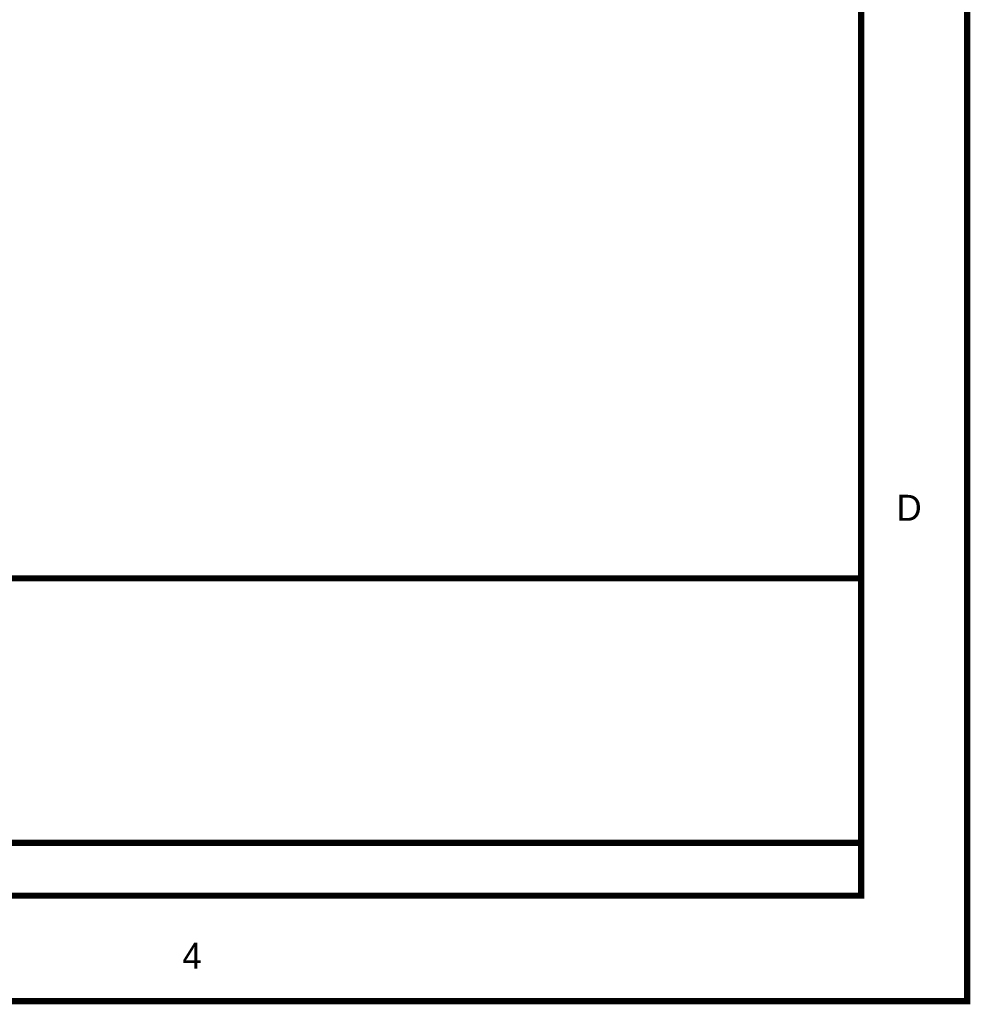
# Model space of a CAD drawing. Header units: inches. Extents: x 0 to 292, y 0 to 193.
# Tile 191 of 256: x 247 to 292, y 0 to 47. Entities that reach past the tile are written whole.
import ezdxf

# ---------------------------------------------------------------- set-up
doc = ezdxf.new("R2010")
doc.units = ezdxf.units.IN
doc.layers.add('Sheet', color=255, linetype='Continuous')

msp = doc.modelspace()

# ---------------------------------------------------------------- linework, layer by layer
at = {"layer": 'Sheet'}
for points in [[(0.058, 193.04, 0.3, 0.3, 0), (292.061, 193.04, 0.3, 0.3, 0), (292.061, 0, 0.3, 0.3, 0), (0.058, 0, 0.3, 0.3, 0), (0.058, 193.04, 0.3, 0.3, 0)], [(0.058, 193.04, 0.0991, 0.0991, 0), (0.058, 0, 0.0991, 0.0991, 0), (292.061, 0, 0.0991, 0.0991, 0), (292.061, 193.04, 0.0991, 0.0991, 0), (0.058, 193.04, 0.0991, 0.0991, 0), (0.058, 193.04, 0.0991, 0.0991, 0)], [(5.144, 187.953, 0.3, 0.3, 0), (286.976, 187.953, 0.3, 0.3, 0), (286.976, 5.068, 0.3, 0.3, 0), (5.144, 5.068, 0.3, 0.3, 0), (5.144, 187.953, 0.3, 0.3, 0)], [(5.144, 187.953, 0.0991, 0.0991, 0), (5.144, 5.068, 0.0991, 0.0991, 0), (286.976, 5.068, 0.0991, 0.0991, 0), (286.976, 187.953, 0.0991, 0.0991, 0), (5.144, 187.953, 0.0991, 0.0991, 0), (5.144, 187.953, 0.0991, 0.0991, 0)]]:
    msp.add_lwpolyline(points, format="xyseb", close=True, dxfattribs=at)
for points in [[(286.976, 20.31, 0.3, 0.3, 0), (170.171, 20.31, 0.3, 0.3, 0)], [(261.588, 7.602, 0.3, 0.3, 0), (170.171, 7.602, 0.3, 0.3, 0)], [(261.588, 7.602, 0.3, 0.3, 0), (286.976, 7.602, 0.3, 0.3, 0)], [(292.061, 0, 0.3, 0.3, 0), (292.061, 5.068, 0.3, 0.3, 0)]]:
    msp.add_lwpolyline(points, format="xyseb", dxfattribs=at)

# ---------------------------------------------------------------- texts
for s, p in [('D', (288.671, 23.077)), ('4', (254.38, 1.559))]:
    msp.add_text(s, height=1.247, dxfattribs=at).set_placement(p)

doc.saveas('drawing.dxf')
